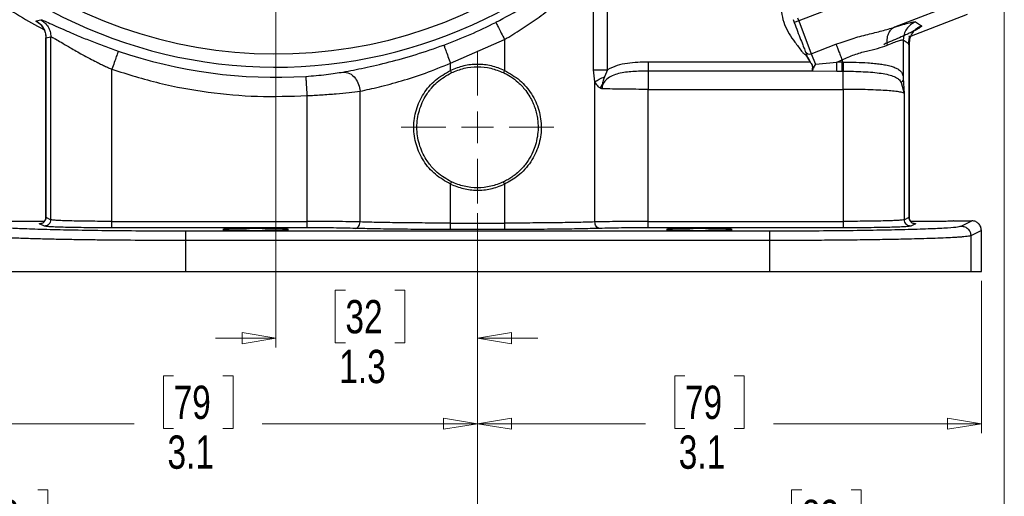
# Model space of a CAD drawing. Header units: inches. Extents: x 0.6 to 16.3, y 0.2 to 11.5.
# Tile 3 of 18: x 3.1 to 7.2, y 2.9 to 4.9. Entities that reach past the tile are written whole.
import ezdxf

# ---------------------------------------------------------------- set-up
doc = ezdxf.new("R2010")
doc.units = ezdxf.units.IN
doc.header["$MEASUREMENT"] = 0
doc.styles.add('SLDTEXTSTYLE0', font='TXT', dxfattribs={"width": 0.75})
doc.dimstyles.new('SLDDIMSTYLE0', dxfattribs={"dimtxt": 0.137795, "dimasz": 0.14, "dimexe": 0, "dimexo": 0.0625, "dimgap": 0.034449, "dimtad": 0, "dimtih": 1, "dimtoh": 1, "dimdec": 1, "dimlfac": 1.5, "dimrnd": 1e-09, "dimzin": 12, "dimdsep": 46, "dimtxsty": 'SLDTEXTSTYLE0', "dimblk1": 'CLOSED', "dimblk2": 'CLOSED', "dimsah": 1, "dimcen": 0.09, "dimadec": 0, "dimazin": 3, "dimtfac": 1, "dimtdec": 1, "dimtofl": 0, "dimtmove": 0, "dimatfit": 3, "dimldrblk": 'CLOSED', "dimfxl": 0, "dimfrac": 2, "dimtolj": 1, "dimtzin": 12, "dimarcsym": 0})
doc.dimstyles.new('SLDDIMSTYLE1', dxfattribs={"dimtxt": 0.137795, "dimasz": 0.14, "dimexe": 0, "dimexo": 0.0625, "dimgap": 0.034449, "dimtad": 0, "dimdec": 1, "dimlfac": 1.5, "dimrnd": 1e-09, "dimzin": 12, "dimdsep": 46, "dimtxsty": 'SLDTEXTSTYLE0', "dimblk1": 'CLOSED', "dimblk2": 'CLOSED', "dimsah": 1, "dimcen": 0.09, "dimadec": 0, "dimazin": 3, "dimtfac": 1, "dimtdec": 1, "dimtofl": 0, "dimtmove": 0, "dimatfit": 3, "dimldrblk": 'CLOSED', "dimfxl": 0, "dimfrac": 2, "dimtolj": 1, "dimtzin": 12, "dimarcsym": 0})
doc.dimstyles.new('SLDDIMSTYLE2', dxfattribs={"dimtxt": 0.137795, "dimasz": 0.14, "dimexe": 0, "dimexo": 0.0625, "dimgap": 0.034449, "dimtad": 0, "dimdec": 1, "dimlfac": 1.5, "dimrnd": 1e-09, "dimzin": 12, "dimdsep": 46, "dimtxsty": 'SLDTEXTSTYLE0', "dimblk1": 'CLOSED', "dimblk2": 'CLOSED', "dimsah": 1, "dimcen": 0.09, "dimadec": 0, "dimazin": 3, "dimtfac": 1, "dimtmove": 0, "dimatfit": 0, "dimldrblk": 'CLOSED', "dimfxl": 0, "dimfrac": 2, "dimtolj": 1, "dimtzin": 12, "dimarcsym": 0})

# ---------------------------------------------------------------- blocks, each defined once
blk = doc.blocks.new('_Closed')
at = {"color": 0, "linetype": 'ByBlock', "lineweight": -2}
for p, q in [((-1, 0.166667), (0, 0)), ((-1, 0.166667), (-1, -0.166667)), ((0, 0), (-1, -0.166667)), ((0, 0), (-1, 0))]:
    blk.add_line(p, q, dxfattribs=at)
blk = doc.blocks.new('_D')
at = {"color": 7, "linetype": 'Continuous', "lineweight": 0}
for p, q in [((3.4956, 8.7479), (1.3331, 8.7479)), ((1.3725, 8.7479), (1.3725, 8.0107)), ((1.2198, 7.9827), (1.1778, 7.9827)), ((1.1778, 7.9827), (1.1778, 7.764)), ((1.5252, 7.9827), (1.5672, 7.9827)), ((1.5672, 7.9827), (1.5672, 7.764)), ((1.1778, 7.764), (1.2198, 7.764)), ((1.5672, 7.764), (1.5252, 7.764)), ((1.3725, 3.8781), (1.3725, 7.5578)), ((2.9244, 3.8781), (1.3331, 3.8781))]:
    blk.add_line(p, q, dxfattribs=at)
at = {"color": 7, "linetype": 'Continuous', "lineweight": 18, "xscale": 0.14, "yscale": 0.14}
for p, rotation in [((1.3725, 8.7479), 90.0000000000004), ((1.3725, 3.8781), 270.0000000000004)]:
    blk.add_blockref('_Closed', p, dxfattribs=dict(at, rotation=rotation))
at = {"color": 7, "linetype": 'Continuous', "lineweight": 18, "char_height": 0.1378, "attachment_point": 1, "style": 'SLDTEXTSTYLE0'}
for s, insert in [('186', (1.2198, 7.9416)), ('7.3', (1.2452, 7.7354))]:
    blk.add_mtext(s, dxfattribs=dict(at, insert=insert))
blk = doc.blocks.new('_D_1')
at = {"color": 7, "linetype": 'Continuous', "lineweight": 0}
for p, q in [((2.1126, 6.3739), (2.1126, 2.7364)), ((5.0032, 4.1195), (5.0032, 2.7364)), ((2.8798, 2.9742), (2.8378, 2.9742)), ((2.8378, 2.9742), (2.8378, 2.7555)), ((3.1852, 2.9742), (3.2272, 2.9742)), ((3.2272, 2.9742), (3.2272, 2.7555)), ((2.1126, 2.7758), (2.717, 2.7758)), ((5.0032, 2.7758), (3.3481, 2.7758)), ((2.8378, 2.7555), (2.8798, 2.7555)), ((3.2272, 2.7555), (3.1852, 2.7555))]:
    blk.add_line(p, q, dxfattribs=at)
at = {"color": 7, "linetype": 'Continuous', "lineweight": 18, "xscale": 0.14, "yscale": 0.14, "rotation": 180.0000000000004}
blk.add_blockref('_Closed', (2.1126, 2.7758), dxfattribs=at)
at = {"color": 7, "linetype": 'Continuous', "lineweight": 18, "xscale": 0.14, "yscale": 0.14}
blk.add_blockref('_Closed', (5.0032, 2.7758), dxfattribs=at)
at = {"color": 7, "linetype": 'Continuous', "lineweight": 18, "char_height": 0.1378, "attachment_point": 1, "style": 'SLDTEXTSTYLE0'}
for s, insert in [('110', (2.8798, 2.9331)), ('4.3', (2.9052, 2.727))]:
    blk.add_mtext(s, dxfattribs=dict(at, insert=insert))
blk = doc.blocks.new('_D_2')
at = {"color": 7, "linetype": 'Continuous', "lineweight": 0}
for p, q in [((4.1699, 6.1764), (4.1699, 3.5632)), ((5.0032, 4.1195), (5.0032, 3.5632)), ((4.4571, 3.801), (4.4151, 3.801)), ((4.4151, 3.801), (4.4151, 3.5823)), ((4.6608, 3.801), (4.7027, 3.801)), ((4.7027, 3.801), (4.7027, 3.5823)), ((4.1699, 3.6026), (3.9199, 3.6026)), ((4.4151, 3.5823), (4.4571, 3.5823)), ((4.7027, 3.5823), (4.6608, 3.5823)), ((5.0032, 3.6026), (5.2532, 3.6026))]:
    blk.add_line(p, q, dxfattribs=at)
at = {"color": 7, "linetype": 'Continuous', "lineweight": 18, "xscale": 0.14, "yscale": 0.14}
blk.add_blockref('_Closed', (4.1699, 3.6026, 0.4154), dxfattribs=at)
at = {"color": 7, "linetype": 'Continuous', "lineweight": 18, "xscale": 0.14, "yscale": 0.14, "rotation": 180.0000000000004}
blk.add_blockref('_Closed', (5.0032, 3.6026, 0.4154), dxfattribs=at)
at = {"color": 7, "linetype": 'Continuous', "lineweight": 18, "char_height": 0.1378, "attachment_point": 1, "style": 'SLDTEXTSTYLE0'}
for s, insert in [('32', (4.4571, 3.7599)), ('1.3', (4.4317, 3.5538))]:
    blk.add_mtext(s, dxfattribs=dict(at, insert=insert))
blk = doc.blocks.new('_D_3')
at = {"color": 7, "linetype": 'Continuous', "lineweight": 0}
for p, q in [((5.0032, 4.1195), (5.0032, 3.2088)), ((2.9199, 3.8388), (2.9199, 3.2088)), ((3.7468, 3.4467), (3.7048, 3.4467)), ((3.7048, 3.4467), (3.7048, 3.2279)), ((3.9505, 3.4467), (3.9924, 3.4467)), ((3.9924, 3.4467), (3.9924, 3.2279)), ((2.9199, 3.2482), (3.584, 3.2482)), ((3.7048, 3.2279), (3.7468, 3.2279)), ((3.9924, 3.2279), (3.9505, 3.2279)), ((5.0032, 3.2482), (4.1133, 3.2482))]:
    blk.add_line(p, q, dxfattribs=at)
at = {"color": 7, "linetype": 'Continuous', "lineweight": 18, "xscale": 0.14, "yscale": 0.14, "rotation": 180.0000000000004}
blk.add_blockref('_Closed', (2.9199, 3.2482, 0.4154), dxfattribs=at)
at = {"color": 7, "linetype": 'Continuous', "lineweight": 18, "xscale": 0.14, "yscale": 0.14}
blk.add_blockref('_Closed', (5.0032, 3.2482, 0.4154), dxfattribs=at)
at = {"color": 7, "linetype": 'Continuous', "lineweight": 18, "char_height": 0.1378, "attachment_point": 1, "style": 'SLDTEXTSTYLE0'}
for s, insert in [('79', (3.7468, 3.4056)), ('3.1', (3.7214, 3.1994))]:
    blk.add_mtext(s, dxfattribs=dict(at, insert=insert))
blk = doc.blocks.new('_D_4')
at = {"color": 7, "linetype": 'Continuous', "lineweight": 0}
for p, q in [((7.181, 5.093), (7.181, 2.7364)), ((5.0032, 4.1195), (5.0032, 2.7364)), ((6.3438, 2.9742), (6.3018, 2.9742)), ((6.3018, 2.9742), (6.3018, 2.7555)), ((6.5474, 2.9742), (6.5894, 2.9742)), ((6.5894, 2.9742), (6.5894, 2.7555)), ((5.0032, 2.7758), (6.181, 2.7758)), ((7.181, 2.7758), (6.7103, 2.7758)), ((6.3018, 2.7555), (6.3438, 2.7555)), ((6.5894, 2.7555), (6.5474, 2.7555))]:
    blk.add_line(p, q, dxfattribs=at)
at = {"color": 7, "linetype": 'Continuous', "lineweight": 18, "xscale": 0.14, "yscale": 0.14, "rotation": 180.0000000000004}
blk.add_blockref('_Closed', (5.0032, 2.7758, 0.4154), dxfattribs=at)
at = {"color": 7, "linetype": 'Continuous', "lineweight": 18, "xscale": 0.14, "yscale": 0.14}
blk.add_blockref('_Closed', (7.181, 2.7758, 0.4154), dxfattribs=at)
at = {"color": 7, "linetype": 'Continuous', "lineweight": 18, "char_height": 0.1378, "attachment_point": 1, "style": 'SLDTEXTSTYLE0'}
for s, insert in [('83', (6.3438, 2.9331)), ('3.3', (6.3184, 2.727))]:
    blk.add_mtext(s, dxfattribs=dict(at, insert=insert))
blk = doc.blocks.new('_D_5')
at = {"color": 7, "linetype": 'Continuous', "lineweight": 0}
for p, q in [((5.0032, 4.1195), (5.0032, 3.2088)), ((7.0865, 3.8388), (7.0865, 3.2088)), ((5.8605, 3.4467), (5.8185, 3.4467)), ((5.8185, 3.4467), (5.8185, 3.2279)), ((6.0641, 3.4467), (6.1061, 3.4467)), ((6.1061, 3.4467), (6.1061, 3.2279)), ((5.0032, 3.2482), (5.6977, 3.2482)), ((5.8185, 3.2279), (5.8605, 3.2279)), ((6.1061, 3.2279), (6.0641, 3.2279)), ((7.0865, 3.2482), (6.227, 3.2482))]:
    blk.add_line(p, q, dxfattribs=at)
at = {"color": 7, "linetype": 'Continuous', "lineweight": 18, "xscale": 0.14, "yscale": 0.14, "rotation": 180.0000000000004}
blk.add_blockref('_Closed', (5.0032, 3.2482, 0.4154), dxfattribs=at)
at = {"color": 7, "linetype": 'Continuous', "lineweight": 18, "xscale": 0.14, "yscale": 0.14}
blk.add_blockref('_Closed', (7.0865, 3.2482, 0.4154), dxfattribs=at)
at = {"color": 7, "linetype": 'Continuous', "lineweight": 18, "char_height": 0.1378, "attachment_point": 1, "style": 'SLDTEXTSTYLE0'}
for s, insert in [('79', (5.8605, 3.4056)), ('3.1', (5.8351, 3.1994))]:
    blk.add_mtext(s, dxfattribs=dict(at, insert=insert))
blk = doc.blocks.new('_D_6')
at = {"color": 7, "linetype": 'Continuous', "lineweight": 0}
for p, q in [((3.6518, 6.6945), (1.615, 6.6945)), ((1.6544, 6.6945), (1.6544, 5.1972)), ((1.5017, 5.1692), (1.4597, 5.1692)), ((1.4597, 5.1692), (1.4597, 4.9504)), ((1.8071, 5.1692), (1.8491, 5.1692)), ((1.8491, 5.1692), (1.8491, 4.9504)), ((1.4597, 4.9504), (1.5017, 4.9504)), ((1.8491, 4.9504), (1.8071, 4.9504)), ((1.6544, 3.8781), (1.6544, 4.7442)), ((2.9244, 3.8781), (1.615, 3.8781))]:
    blk.add_line(p, q, dxfattribs=at)
at = {"color": 7, "linetype": 'Continuous', "lineweight": 18, "xscale": 0.14, "yscale": 0.14}
for p, rotation in [((1.6544, 6.6945, 0.4154), 90.0000000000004), ((1.6544, 3.8781, 0.4154), 270.0000000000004)]:
    blk.add_blockref('_Closed', p, dxfattribs=dict(at, rotation=rotation))
at = {"color": 7, "linetype": 'Continuous', "lineweight": 18, "char_height": 0.1378, "attachment_point": 1, "style": 'SLDTEXTSTYLE0'}
for s, insert in [('107', (1.5017, 5.128)), ('4.2', (1.5271, 4.9219))]:
    blk.add_mtext(s, dxfattribs=dict(at, insert=insert))
blk = doc.blocks.new('SW_CENTERMARKSYMBOL_1')
at = {"color": 0, "linetype": 'Continuous', "lineweight": 18}
for p, q in [((0, 0.1312), (0, 0.3159)), ((0, 0), (0, 0.0656)), ((-0.1312, 0), (-0.3159, 0)), ((0, 0), (-0.0656, 0)), ((0, 0), (0, -0.0656)), ((0, 0), (0.0656, 0)), ((0.1312, 0), (0.3159, 0)), ((0, -0.1312), (0, -0.3159))]:
    blk.add_line(p, q, dxfattribs=at)

msp = doc.modelspace()

# ---------------------------------------------------------------- linework, layer by layer
at = {"color": 7, "linetype": 'Continuous', "lineweight": 25}
for p, q in [((6.9472, 5.1519), (6.331, 4.9154)), ((5.4824, 4.7129), (5.4824, 5.1176)), ((5.5412, 4.7129), (5.5412, 5.1176)), ((7.0068, 4.9965), (6.7264, 4.8889)), ((6.3262, 4.9279), (6.331, 4.9154)), ((7.0281, 4.941), (6.7887, 4.8491)), ((3.1782, 4.9153), (3.1975, 4.9197)), ((6.3075, 4.9207), (6.3123, 4.9082)), ((6.331, 4.9154), (6.3123, 4.9082)), ((6.331, 4.9154), (6.3832, 4.7794)), ((6.8145, 4.911), (6.8385, 4.8945)), ((3.2189, 4.8457), (3.2189, 4.1021)), ((3.2192, 4.8455), (3.239, 4.8496)), ((3.2192, 4.1022), (3.2192, 4.8455)), ((3.239, 4.0923), (3.239, 4.8496)), ((4.8915, 4.7402), (5.115, 4.8379)), ((5.115, 4.8379), (5.115, 4.7099)), ((6.3832, 4.7794), (6.4852, 4.8186)), ((6.7632, 4.8364), (6.7632, 4.6786)), ((6.7632, 4.8364), (6.7872, 4.8199)), ((6.7872, 4.8199), (6.7872, 4.1022)), ((6.7876, 4.1021), (6.7876, 4.8202)), ((6.3671, 4.7636), (6.3674, 4.7628)), ((6.3674, 4.7628), (6.378, 4.7449)), ((6.3677, 4.7639), (6.3681, 4.7631)), ((6.3681, 4.7631), (6.3784, 4.7453)), ((6.3832, 4.7794), (6.4, 4.7358)), ((4.8915, 4.7099), (4.8915, 4.7402)), ((6.378, 4.7449), (5.7083, 4.7449)), ((6.4, 4.7358), (6.4883, 4.7449)), ((6.4883, 4.7449), (6.5102, 4.7533)), ((6.5102, 4.7449), (6.4883, 4.7449)), ((6.5102, 4.7533), (6.5102, 4.7449)), ((6.5152, 4.7449), (6.5102, 4.7449)), ((3.492, 4.0853), (3.492, 4.7147)), ((4.8957, 4.7009), (4.8915, 4.7099)), ((5.115, 4.7099), (5.1107, 4.7009)), ((5.4889, 4.6635), (5.4824, 4.7129)), ((5.5412, 4.7129), (5.5278, 4.6839)), ((6.389, 4.7072), (5.7083, 4.7072)), ((6.3879, 4.7101), (6.389, 4.7072)), ((6.3885, 4.7098), (6.3887, 4.7094)), ((6.3887, 4.7094), (6.3889, 4.7087)), ((6.3889, 4.7087), (6.389, 4.7085)), ((6.389, 4.7085), (6.4883, 4.7072)), ((6.4883, 4.7072), (6.5102, 4.7072)), ((6.5144, 4.7072), (6.5102, 4.7072)), ((5.4889, 4.083), (5.4889, 4.6635)), ((6.7549, 4.6596), (6.7674, 4.6152)), ((6.7632, 4.6786), (6.7674, 4.6152)), ((4.2982, 4.6058), (4.2982, 4.0853)), ((4.5175, 4.083), (4.5175, 4.6243)), ((5.7083, 4.0853), (5.7083, 4.6318)), ((5.7083, 4.6318), (6.5144, 4.6318)), ((6.5144, 4.6318), (6.5144, 4.0853)), ((6.7674, 4.6152), (6.7674, 4.0923)), ((4.8915, 4.2397), (4.8957, 4.2487)), ((4.8915, 4.0783), (4.8915, 4.2397)), ((5.115, 4.2397), (5.1107, 4.2487)), ((5.115, 4.2397), (5.115, 4.0783)), ((3.2124, 4.0656), (3.1926, 4.0755)), ((3.2192, 4.1022), (3.239, 4.0923)), ((3.492, 4.0853), (4.2982, 4.0853)), ((4.8915, 4.0783), (5.115, 4.0783)), ((5.7083, 4.0853), (6.5144, 4.0853)), ((6.7674, 4.0923), (6.7872, 4.1022)), ((6.7876, 4.1021), (6.7876, 4.1021)), ((6.8138, 4.0755), (6.794, 4.0656)), ((6.9722, 4.0878), (7.0465, 4.0878)), ((7.0027, 4.0659), (7.0465, 4.0878)), ((4.2982, 4.0587), (3.492, 4.0587)), ((3.7959, 4.0462), (6.2105, 4.0462)), ((5.115, 4.0517), (4.8915, 4.0517)), ((6.5144, 4.0587), (5.7083, 4.0587)), ((7.0865, 4.0478), (7.0427, 4.0259)), ((7.0865, 3.8781), (7.0865, 4.0478)), ((6.2105, 4.0062), (3.7959, 4.0062)), ((3.7959, 4.0062), (3.7959, 3.8781)), ((6.2105, 4.0062), (6.2105, 3.8781)), ((7.0427, 4.0259), (7.0427, 3.8781)), ((2.9637, 3.8781), (3.7959, 3.8781)), ((3.7959, 3.8781), (6.2105, 3.8781)), ((6.2105, 3.8781), (7.0427, 3.8781)), ((7.0427, 3.8781), (7.0865, 3.8781))]:
    msp.add_line(p, q, dxfattribs=at)
at = {"color": 8, "linetype": 'Continuous', "lineweight": 25}
for p, q in [((3.2202, 4.8441), (3.2192, 4.8455)), ((6.6899, 4.8209), (6.6829, 4.8159))]:
    msp.add_line(p, q, dxfattribs=at)
msp.add_arc((4.1699, 6.6945), 1.9709, 217.2178, 322.2083, dxfattribs=at)
at = {"color": 7, "linetype": 'Continuous', "lineweight": 25}
for centre, radius, start, end in [((4.1699, 6.6945), 1.9161, 230.7537, 308.6723), ((4.1699, 6.6945), 2.0533, 235.6839, 242.128), ((4.1699, 6.6945), 2.0034, 290.2646, 296.9778), ((4.1699, 6.6945), 2.0127, 251.0991, 273.5144), ((6.3753, 4.7966), 0.0189, 205.1171, 294.5963)]:
    msp.add_arc(centre, radius, start, end, dxfattribs=at)
for points, knots in [([(5.0787, 4.9092), (5.118, 4.93), (5.1966, 4.9718), (5.3056, 5.0408), (5.4056, 5.1114), (5.461, 5.1557), (5.4888, 5.1779)], [0, 0, 0, 0, 0.248601, 0.497799, 0.748356, 1, 1, 1, 1]), ([(5.115, 4.8379), (5.138, 4.8519), (5.184, 4.8798), (5.2516, 4.926), (5.3111, 4.97), (5.3627, 5.0112), (5.4056, 5.0475), (5.446, 5.0833), (5.4703, 5.1062), (5.4824, 5.1176)], [0, 0, 0, 0, 0.162042, 0.32364, 0.499112, 0.624439, 0.750088, 0.875462, 1, 1, 1, 1]), ([(6.2515, 5.0648), (6.2513, 5.0571), (6.251, 5.042), (6.2518, 5.0206), (6.2541, 5.001), (6.2563, 4.9748), (6.2604, 4.9408), (6.2711, 4.8995), (6.2908, 4.8616), (6.3116, 4.8321), (6.3295, 4.8088), (6.3404, 4.7927), (6.3504, 4.7806), (6.3607, 4.774), (6.365, 4.7671), (6.3671, 4.7636)], [0, 0, 0, 0, 0.069625, 0.135872, 0.192029, 0.246645, 0.37203, 0.499918, 0.627797, 0.75318, 0.8237, 0.892351, 0.927618, 0.96402, 1, 1, 1, 1]), ([(3.1782, 4.9153), (3.1842, 4.9114), (3.196, 4.9035), (3.2089, 4.8864), (3.2176, 4.8667), (3.2187, 4.8525), (3.2192, 4.8455)], [0, 0, 0, 0, 0.250002, 0.5, 0.749998, 1, 1, 1, 1]), ([(3.1975, 4.9197), (3.1999, 4.9193), (3.2046, 4.9185), (3.2268, 4.9089), (3.2587, 4.8945), (3.2996, 4.8761), (3.3475, 4.8554), (3.401, 4.8334), (3.4582, 4.8113), (3.498, 4.7973), (3.5179, 4.7904)], [0, 0, 0, 0, 0.127726, 0.254835, 0.380951, 0.50644, 0.631028, 0.754612, 0.877535, 1, 1, 1, 1]), ([(3.1975, 4.9197), (3.2035, 4.9158), (3.2155, 4.908), (3.2286, 4.8908), (3.2374, 4.871), (3.2385, 4.8567), (3.239, 4.8496)], [0, 0, 0, 0, 0.250002, 0.500003, 0.750001, 1, 1, 1, 1]), ([(3.1995, 4.8976), (3.199, 4.8978), (3.1982, 4.8982), (3.2025, 4.8933), (3.2075, 4.8864), (3.2124, 4.8772), (3.2175, 4.8634), (3.2183, 4.8525), (3.2189, 4.845)], [0, 0, 0, 0, 0.28046, 0.447738, 0.573287, 0.678922, 0.782145, 1, 1, 1, 1]), ([(6.4852, 4.8186), (6.5073, 4.8265), (6.5509, 4.8422), (6.6154, 4.8595), (6.6754, 4.8735), (6.7097, 4.8838), (6.7264, 4.8889)], [0, 0, 0, 0, 0.2652025, 0.5230816, 0.7683608, 1, 1, 1, 1]), ([(6.8385, 4.8945), (6.8387, 4.894), (6.8393, 4.8932), (6.837, 4.8907), (6.8332, 4.888), (6.8292, 4.8854), (6.8257, 4.8833), (6.8217, 4.8811), (6.8172, 4.8787), (6.8084, 4.8741), (6.7945, 4.8672), (6.7745, 4.8578), (6.7428, 4.8435), (6.7126, 4.8306), (6.6899, 4.8209)], [0, 0, 0, 0, 0.080191, 0.160755, 0.241533, 0.279738, 0.317885, 0.356041, 0.394274, 0.432648, 0.55699, 0.661672, 0.745679, 1, 1, 1, 1]), ([(6.7264, 4.8889), (6.7211, 4.8857), (6.7105, 4.8793), (6.7, 4.8613), (6.6943, 4.8391), (6.6956, 4.8226), (6.6963, 4.8143)], [0, 0, 0, 0, 0.249995, 0.5000018, 0.7499944, 1, 1, 1, 1]), ([(6.7264, 4.8889), (6.7387, 4.8928), (6.7633, 4.9006), (6.79, 4.9079), (6.8086, 4.9119), (6.8125, 4.9113), (6.8145, 4.911)], [0, 0, 0, 0, 0.251288, 0.503113, 0.752364, 1, 1, 1, 1]), ([(3.2105, 4.8803), (3.2111, 4.8792), (3.2131, 4.8754), (3.2175, 4.8633), (3.2183, 4.8524), (3.2189, 4.845)], [0, 0, 0, 0, 0.117402, 0.401157, 1, 1, 1, 1]), ([(3.239, 4.8496), (3.2408, 4.8491), (3.2445, 4.8482), (3.2621, 4.8382), (3.2875, 4.823), (3.3159, 4.8062), (3.3438, 4.7901), (3.3704, 4.7753), (3.3984, 4.7603), (3.424, 4.7471), (3.4447, 4.7369), (3.4613, 4.7289), (3.4769, 4.7216), (3.4871, 4.717), (3.492, 4.7147)], [0, 0, 0, 0, 0.119321, 0.244465, 0.368256, 0.493693, 0.574777, 0.654996, 0.746989, 0.82466, 0.873748, 0.91847, 0.960553, 1, 1, 1, 1]), ([(6.7863, 4.8166), (6.7863, 4.819), (6.7863, 4.824), (6.787, 4.8334), (6.7885, 4.8433), (6.7894, 4.8506), (6.7875, 4.8521), (6.7866, 4.8529)], [0, 0, 0, 0, 0.0948514, 0.1934305, 0.4186263, 0.7066226, 1, 1, 1, 1]), ([(4.4467, 4.7035), (4.4752, 4.7088), (4.532, 4.7194), (4.637, 4.7438), (4.7492, 4.7749), (4.8256, 4.8018), (4.8638, 4.8152)], [0, 0, 0, 0, 0.253123, 0.503752, 0.752322, 1, 1, 1, 1]), ([(6.5102, 4.7533), (6.5271, 4.7611), (6.5605, 4.7764), (6.6113, 4.7907), (6.6584, 4.8011), (6.6836, 4.8099), (6.6963, 4.8143)], [0, 0, 0, 0, 0.254697, 0.50467, 0.752029, 1, 1, 1, 1]), ([(6.6963, 4.8143), (6.7058, 4.8182), (6.7244, 4.826), (6.7446, 4.8333), (6.7587, 4.8373), (6.7617, 4.8367), (6.7632, 4.8364)], [0, 0, 0, 0, 0.257689, 0.505168, 0.753456, 1, 1, 1, 1]), ([(6.3677, 4.7639), (6.3677, 4.7639), (6.3677, 4.7639), (6.3676, 4.7638), (6.3676, 4.7638), (6.3675, 4.7638), (6.3673, 4.7637), (6.3672, 4.7637), (6.3671, 4.7636)], [0, 0, 0, 0, 0.239531, 0.368485, 0.499883, 0.631615, 0.76057, 1, 1, 1, 1]), ([(6.3674, 4.7628), (6.3675, 4.7629), (6.3677, 4.7629), (6.3679, 4.763), (6.368, 4.7631), (6.3681, 4.7631), (6.3681, 4.7631)], [0, 0, 0, 0, 0.270472, 0.562412, 0.789476, 1, 1, 1, 1]), ([(4.5175, 4.6243), (4.5432, 4.6298), (4.5945, 4.6409), (4.6883, 4.666), (4.7887, 4.6984), (4.8568, 4.7261), (4.8915, 4.7402)], [0, 0, 0, 0, 0.249062, 0.498472, 0.744937, 1, 1, 1, 1]), ([(5.115, 4.7099), (5.097, 4.7171), (5.0612, 4.7314), (5.0032, 4.737), (4.9453, 4.7314), (4.9094, 4.7171), (4.8915, 4.7099)], [0, 0, 0, 0, 0.250261, 0.5, 0.749739, 1, 1, 1, 1]), ([(5.7083, 4.7449), (5.6796, 4.7442), (5.6367, 4.743), (5.5799, 4.732), (5.5541, 4.7192), (5.5412, 4.7129)], [0, 0, 0, 0, 0.499439, 0.749991, 1, 1, 1, 1]), ([(6.378, 4.7449), (6.378, 4.7449), (6.3781, 4.745), (6.3782, 4.7451), (6.3783, 4.7452), (6.3784, 4.7452), (6.3784, 4.7453)], [0, 0, 0, 0, 0.2455749, 0.500002, 0.7543596, 1, 1, 1, 1]), ([(6.378, 4.7449), (6.3803, 4.7419), (6.3838, 4.7375), (6.3868, 4.7309), (6.3879, 4.7241), (6.3868, 4.7164), (6.3875, 4.7122), (6.3879, 4.7101)], [0, 0, 0, 0, 0.251056, 0.376251, 0.50133, 0.750819, 1, 1, 1, 1]), ([(6.3784, 4.7453), (6.3808, 4.7422), (6.3842, 4.7377), (6.3872, 4.7309), (6.3883, 4.724), (6.3874, 4.7162), (6.3882, 4.7119), (6.3885, 4.7098)], [0, 0, 0, 0, 0.253813, 0.377374, 0.504188, 0.753636, 1, 1, 1, 1]), ([(6.4, 4.7358), (6.3985, 4.733), (6.3955, 4.7274), (6.3913, 4.7198), (6.3883, 4.7133), (6.3886, 4.7106), (6.3887, 4.7094)], [0, 0, 0, 0, 0.251911, 0.503146, 0.766859, 1, 1, 1, 1]), ([(6.5152, 4.7449), (6.5152, 4.7403), (6.5151, 4.7311), (6.5149, 4.7198), (6.5146, 4.7116), (6.5145, 4.7087), (6.5144, 4.7072)], [0, 0, 0, 0, 0.27977, 0.559537, 0.779763, 1, 1, 1, 1]), ([(6.5152, 4.7449), (6.5332, 4.7447), (6.568, 4.7442), (6.6111, 4.7421), (6.6443, 4.7394), (6.6691, 4.7366), (6.6922, 4.7328), (6.713, 4.728), (6.7306, 4.7218), (6.747, 4.7127), (6.7593, 4.7003), (6.762, 4.6855), (6.7632, 4.6786)], [0, 0, 0, 0, 0.1384614, 0.2684568, 0.3505384, 0.4289336, 0.5036872, 0.5926669, 0.6763058, 0.754763, 0.8870666, 1, 1, 1, 1]), ([(4.2933, 4.6856), (4.3077, 4.6866), (4.3368, 4.6887), (4.3782, 4.6932), (4.4161, 4.6983), (4.4365, 4.7018), (4.4467, 4.7035)], [0, 0, 0, 0, 0.247821, 0.497087, 0.747851, 1, 1, 1, 1]), ([(4.4467, 4.7035), (4.456, 4.7028), (4.4747, 4.7015), (4.4979, 4.6803), (4.5129, 4.6532), (4.516, 4.6339), (4.5175, 4.6243)], [0, 0, 0, 0, 0.27958, 0.559159, 0.779579, 1, 1, 1, 1]), ([(4.8915, 4.2397), (4.8697, 4.252), (4.8264, 4.2767), (4.7782, 4.334), (4.747, 4.401), (4.7363, 4.4748), (4.747, 4.5486), (4.7782, 4.6157), (4.8264, 4.6729), (4.8697, 4.6976), (4.8915, 4.7099)], [0, 0, 0, 0, 0.12604, 0.251234, 0.375846, 0.499996, 0.624157, 0.748766, 0.873962, 1, 1, 1, 1]), ([(4.8957, 4.2487), (4.8752, 4.2606), (4.8409, 4.2804), (4.8091, 4.3154), (4.7823, 4.3537), (4.7596, 4.404), (4.7495, 4.4748), (4.7596, 4.5456), (4.7824, 4.596), (4.8025, 4.6247), (4.8172, 4.6429), (4.8444, 4.6713), (4.8752, 4.6891), (4.8957, 4.7009)], [0, 0, 0, 0, 0.125012, 0.209066, 0.250185, 0.375128, 0.499959, 0.624803, 0.749743, 0.791309, 0.812373, 0.874989, 1, 1, 1, 1]), ([(5.1107, 4.7009), (5.1207, 4.6957), (5.1418, 4.6846), (5.165, 4.6665), (5.1837, 4.6487), (5.1995, 4.631), (5.2154, 4.6087), (5.2286, 4.5847), (5.2379, 4.5629), (5.2449, 4.5414), (5.2499, 4.5193), (5.253, 4.4957), (5.2545, 4.4563), (5.248, 4.4142), (5.2314, 4.3699), (5.213, 4.336), (5.189, 4.3057), (5.1654, 4.2835), (5.1459, 4.2688), (5.1284, 4.2577), (5.1165, 4.2516), (5.1107, 4.2487)], [0, 0, 0, 0, 0.05966, 0.126277, 0.155335, 0.197395, 0.252449, 0.301319, 0.343395, 0.378682, 0.421525, 0.463569, 0.504849, 0.630615, 0.685236, 0.756781, 0.835786, 0.890305, 0.929069, 0.965623, 1, 1, 1, 1]), ([(5.115, 4.7099), (5.1369, 4.6974), (5.1806, 4.6726), (5.229, 4.6145), (5.2601, 4.5466), (5.2702, 4.472), (5.2585, 4.3977), (5.2254, 4.3291), (5.1764, 4.2738), (5.1341, 4.2503), (5.115, 4.2397)], [0, 0, 0, 0, 0.127195, 0.253542, 0.37927, 0.504564, 0.629864, 0.755633, 0.889481, 1, 1, 1, 1]), ([(5.4889, 4.6635), (5.4944, 4.6672), (5.5053, 4.6745), (5.5203, 4.6808), (5.5278, 4.6839)], [0, 0, 0, 0, 0.5, 1, 1, 1, 1]), ([(5.7083, 4.7072), (5.6872, 4.7069), (5.6462, 4.7064), (5.5962, 4.7006), (5.5604, 4.689), (5.538, 4.676), (5.5243, 4.6603), (5.5184, 4.6458), (5.5179, 4.6382), (5.5176, 4.6344)], [0, 0, 0, 0, 0.283842, 0.551774, 0.675697, 0.791595, 0.898594, 0.949597, 1, 1, 1, 1]), ([(5.5278, 4.6839), (5.526, 4.6787), (5.523, 4.6703), (5.5197, 4.6567), (5.5182, 4.6466), (5.5178, 4.6394), (5.5177, 4.6372), (5.5176, 4.6362), (5.5176, 4.6354), (5.5176, 4.6347), (5.5176, 4.6344), (5.5176, 4.6344), (5.5176, 4.6344), (5.5176, 4.6344), (5.5176, 4.6344), (5.5176, 4.6344), (5.5176, 4.6344), (5.5176, 4.6344), (5.5176, 4.6344), (5.5176, 4.6344), (5.5176, 4.6344)], [0, 0, 0, 0, 0.325372, 0.532599, 0.828012, 0.926973, 0.949637, 0.957926, 0.9862, 0.998287, 0.999166, 0.999355, 0.999377, 0.999384, 0.99939, 0.999396, 0.999402, 0.999422, 0.999613, 1, 1, 1, 1]), ([(6.3885, 4.7098), (6.3885, 4.7098), (6.3884, 4.7099), (6.3883, 4.71), (6.3881, 4.7101), (6.388, 4.7101), (6.3879, 4.7101)], [0, 0, 0, 0, 0.245041, 0.50005, 0.755489, 1, 1, 1, 1]), ([(6.389, 4.7085), (6.389, 4.7083), (6.3891, 4.7079), (6.3891, 4.7074), (6.389, 4.7072)], [0, 0, 0, 0, 0.501762, 1, 1, 1, 1]), ([(6.5144, 4.7072), (6.5287, 4.707), (6.5572, 4.7067), (6.5987, 4.7052), (6.6376, 4.7025), (6.6727, 4.6986), (6.7029, 4.6929), (6.7272, 4.6851), (6.7452, 4.675), (6.7517, 4.6647), (6.7549, 4.6596)], [0, 0, 0, 0, 0.124695, 0.249365, 0.374684, 0.500334, 0.62631, 0.752423, 0.877585, 1, 1, 1, 1]), ([(5.5176, 4.6344), (5.5159, 4.6349), (5.5092, 4.6365), (5.4984, 4.6459), (5.4923, 4.6572), (5.4889, 4.6635)], [0, 0, 0, 0, 0.139883, 0.52827, 1, 1, 1, 1]), ([(5.5104, 4.6369), (5.5119, 4.6394), (5.5146, 4.6442), (5.5176, 4.6492), (5.519, 4.6514)], [0, 0, 0, 0, 0.543549, 1, 1, 1, 1]), ([(6.7632, 4.6786), (6.7627, 4.6752), (6.7618, 4.6684), (6.7572, 4.6625), (6.7549, 4.6596)], [0, 0, 0, 0, 0.4999985, 1, 1, 1, 1]), ([(4.2982, 4.6058), (4.3179, 4.6068), (4.3593, 4.6089), (4.4185, 4.6135), (4.4737, 4.6189), (4.5029, 4.6225), (4.5175, 4.6243)], [0, 0, 0, 0, 0.238031, 0.500383, 0.750505, 1, 1, 1, 1]), ([(5.7083, 4.6318), (5.6915, 4.6318), (5.6577, 4.6319), (5.608, 4.6324), (5.5599, 4.6332), (5.5318, 4.634), (5.5176, 4.6344)], [0, 0, 0, 0, 0.24176, 0.489008, 0.741752, 1, 1, 1, 1]), ([(6.7674, 4.6152), (6.7662, 4.6161), (6.764, 4.6177), (6.7554, 4.6198), (6.742, 4.6221), (6.7212, 4.6246), (6.6889, 4.6271), (6.6507, 4.6291), (6.607, 4.6306), (6.5611, 4.6316), (6.5298, 4.6317), (6.5144, 4.6318)], [0, 0, 0, 0, 0.097636, 0.181118, 0.250435, 0.380776, 0.500495, 0.630121, 0.75657, 0.879857, 1, 1, 1, 1]), ([(4.8915, 4.2397), (4.909, 4.2327), (4.944, 4.2187), (5.0005, 4.2127), (5.059, 4.2176), (5.0958, 4.2321), (5.115, 4.2397)], [0, 0, 0, 0, 0.244375, 0.488601, 0.732865, 1, 1, 1, 1]), ([(3.2122, 4.0845), (3.1982, 4.0844), (3.1674, 4.0841), (3.1262, 4.0844), (3.0947, 4.0848), (3.0689, 4.0854), (3.049, 4.0861), (3.0364, 4.087), (3.035, 4.0875), (3.0342, 4.0878)], [0, 0, 0, 0, 0.168571, 0.370181, 0.475718, 0.584104, 0.758604, 0.871027, 1, 1, 1, 1]), ([(3.2189, 4.1026), (3.2188, 4.1011), (3.2187, 4.0982), (3.2175, 4.0937), (3.2155, 4.0894), (3.2116, 4.0838), (3.2095, 4.0822), (3.208, 4.081)], [0, 0, 0, 0, 0.113436, 0.227878, 0.354625, 0.518706, 1, 1, 1, 1]), ([(3.492, 4.0853), (3.4761, 4.0853), (3.444, 4.0854), (3.398, 4.0858), (3.3549, 4.0864), (3.3173, 4.0873), (3.2853, 4.0883), (3.2644, 4.0894), (3.251, 4.0903), (3.2424, 4.0912), (3.2402, 4.0919), (3.239, 4.0923)], [0, 0, 0, 0, 0.124177, 0.249905, 0.372324, 0.499835, 0.619319, 0.749802, 0.818963, 0.902365, 1, 1, 1, 1]), ([(4.5175, 4.083), (4.5025, 4.0833), (4.4731, 4.084), (4.4185, 4.0848), (4.36, 4.0852), (4.3187, 4.0853), (4.2982, 4.0853)], [0, 0, 0, 0, 0.256499, 0.50002, 0.751899, 1, 1, 1, 1]), ([(4.4976, 4.0563), (4.5002, 4.0568), (4.5053, 4.0577), (4.5119, 4.0639), (4.5165, 4.0726), (4.5172, 4.0795), (4.5175, 4.083)], [0, 0, 0, 0, 0.2500136, 0.4999975, 0.7500112, 1, 1, 1, 1]), ([(4.8915, 4.0783), (4.8565, 4.0784), (4.7861, 4.0785), (4.6862, 4.0795), (4.5932, 4.0809), (4.5432, 4.0823), (4.5175, 4.083)], [0, 0, 0, 0, 0.248098, 0.499972, 0.743516, 1, 1, 1, 1]), ([(5.4889, 4.083), (5.4632, 4.0823), (5.4132, 4.0809), (5.3202, 4.0795), (5.2204, 4.0785), (5.1499, 4.0784), (5.115, 4.0783)], [0, 0, 0, 0, 0.256485, 0.500028, 0.751903, 1, 1, 1, 1]), ([(5.7083, 4.0853), (5.6878, 4.0853), (5.6464, 4.0852), (5.5879, 4.0848), (5.5333, 4.084), (5.504, 4.0833), (5.4889, 4.083)], [0, 0, 0, 0, 0.24812, 0.49998, 0.743524, 1, 1, 1, 1]), ([(5.5088, 4.0563), (5.5059, 4.0569), (5.5002, 4.058), (5.4936, 4.0651), (5.4897, 4.0739), (5.4892, 4.0799), (5.4889, 4.083)], [0, 0, 0, 0, 0.279634, 0.559249, 0.779637, 1, 1, 1, 1]), ([(6.7674, 4.0923), (6.7654, 4.0918), (6.7617, 4.0908), (6.7464, 4.0896), (6.7292, 4.0887), (6.7103, 4.088), (6.6849, 4.0872), (6.6515, 4.0864), (6.6085, 4.0858), (6.5624, 4.0854), (6.5303, 4.0853), (6.5144, 4.0853)], [0, 0, 0, 0, 0.140976, 0.249982, 0.338293, 0.421686, 0.50016, 0.627681, 0.750092, 0.875825, 1, 1, 1, 1]), ([(6.7997, 4.0802), (6.7996, 4.0803), (6.7995, 4.0805), (6.7973, 4.0819), (6.7951, 4.0838), (6.7937, 4.0853), (6.7923, 4.0871), (6.791, 4.089), (6.7899, 4.0911), (6.788, 4.0958), (6.7878, 4.0995), (6.7876, 4.1026)], [0, 0, 0, 0, 0.173437, 0.40557, 0.487967, 0.553664, 0.60808, 0.657168, 0.70611, 0.758063, 1, 1, 1, 1]), ([(6.9722, 4.0878), (6.9714, 4.0875), (6.97, 4.087), (6.9574, 4.0861), (6.9376, 4.0854), (6.9117, 4.0848), (6.8802, 4.0844), (6.839, 4.0841), (6.8083, 4.0844), (6.7943, 4.0845)], [0, 0, 0, 0, 0.128971, 0.241393, 0.415896, 0.524281, 0.629818, 0.831429, 1, 1, 1, 1]), ([(7.0865, 4.0478), (7.0859, 4.0531), (7.0847, 4.0636), (7.0756, 4.0766), (7.0649, 4.0839), (7.0549, 4.0873), (7.0494, 4.0876), (7.0465, 4.0878)], [0, 0, 0, 0, 0.250714, 0.499136, 0.734643, 0.863714, 1, 1, 1, 1]), ([(3.0037, 4.0659), (3.0091, 4.0646), (3.0199, 4.062), (3.0715, 4.0583), (3.1471, 4.0548), (3.2466, 4.0518), (3.3656, 4.0494), (3.5002, 4.0476), (3.6454, 4.0464), (3.7457, 4.0463), (3.7959, 4.0462)], [0, 0, 0, 0, 0.125027, 0.250039, 0.375052, 0.500053, 0.625051, 0.750036, 0.87502, 1, 1, 1, 1]), ([(3.492, 4.0587), (3.4743, 4.0587), (3.4389, 4.0587), (3.3876, 4.0592), (3.3401, 4.0598), (3.2981, 4.0606), (3.263, 4.0617), (3.2363, 4.0629), (3.2181, 4.0642), (3.2143, 4.0652), (3.2124, 4.0656)], [0, 0, 0, 0, 0.12498, 0.249963, 0.374951, 0.499946, 0.62495, 0.74996, 0.874978, 1, 1, 1, 1]), ([(4.0865, 4.0553), (4.1038, 4.0553), (4.1302, 4.0552), (4.1617, 4.0548), (4.1875, 4.0542), (4.2075, 4.0535), (4.2197, 4.0526), (4.2236, 4.0518), (4.2197, 4.051), (4.2075, 4.0501), (4.1875, 4.0494), (4.1617, 4.0488), (4.1302, 4.0484), (4.0865, 4.0482), (4.0429, 4.0484), (4.0114, 4.0488), (3.9856, 4.0494), (3.9656, 4.0501), (3.9534, 4.051), (3.9495, 4.0518), (3.9534, 4.0526), (3.9656, 4.0535), (3.9856, 4.0542), (4.0114, 4.0548), (4.0429, 4.0552), (4.0693, 4.0553), (4.0865, 4.0553)], [0, 0, 0, 0, 0.060622, 0.092355, 0.124946, 0.177415, 0.211219, 0.25, 0.28878, 0.322584, 0.375054, 0.407645, 0.439378, 0.5, 0.560621, 0.592355, 0.624946, 0.677415, 0.711219, 0.75, 0.78878, 0.822584, 0.875054, 0.907645, 0.939378, 1, 1, 1, 1]), ([(4.4976, 4.0563), (4.4843, 4.0567), (4.4576, 4.0574), (4.4082, 4.0581), (4.3545, 4.0586), (4.3169, 4.0586), (4.2982, 4.0587)], [0, 0, 0, 0, 0.25002, 0.500025, 0.750016, 1, 1, 1, 1]), ([(4.8915, 4.0517), (4.8544, 4.0517), (4.7802, 4.0519), (4.6741, 4.0528), (4.5765, 4.0543), (4.5239, 4.0556), (4.4976, 4.0563)], [0, 0, 0, 0, 0.249984, 0.499975, 0.74998, 1, 1, 1, 1]), ([(5.5088, 4.0563), (5.4825, 4.0556), (5.4299, 4.0543), (5.3323, 4.0528), (5.2263, 4.0519), (5.1521, 4.0517), (5.115, 4.0517)], [0, 0, 0, 0, 0.250022, 0.500026, 0.750016, 1, 1, 1, 1]), ([(5.7083, 4.0587), (5.6895, 4.0586), (5.6519, 4.0586), (5.5982, 4.0581), (5.5488, 4.0574), (5.5222, 4.0567), (5.5088, 4.0563)], [0, 0, 0, 0, 0.249982, 0.499974, 0.749978, 1, 1, 1, 1]), ([(5.9199, 4.0553), (5.9372, 4.0553), (5.9635, 4.0552), (5.995, 4.0548), (6.0209, 4.0542), (6.0408, 4.0535), (6.053, 4.0526), (6.0569, 4.0518), (6.053, 4.051), (6.0408, 4.0501), (6.0209, 4.0494), (5.995, 4.0488), (5.9635, 4.0484), (5.9199, 4.0482), (5.8762, 4.0484), (5.8447, 4.0488), (5.8189, 4.0494), (5.7989, 4.0501), (5.7867, 4.051), (5.7829, 4.0518), (5.7867, 4.0526), (5.7989, 4.0535), (5.8189, 4.0542), (5.8447, 4.0548), (5.8762, 4.0552), (5.9026, 4.0553), (5.9199, 4.0553)], [0, 0, 0, 0, 0.060622, 0.092355, 0.124946, 0.177415, 0.211219, 0.25, 0.28878, 0.322584, 0.375054, 0.407645, 0.439378, 0.5, 0.560621, 0.592355, 0.624946, 0.677415, 0.711219, 0.75, 0.78878, 0.822584, 0.875054, 0.907645, 0.939378, 1, 1, 1, 1]), ([(6.2105, 4.0462), (6.2607, 4.0463), (6.3611, 4.0464), (6.5062, 4.0476), (6.6408, 4.0494), (6.7599, 4.0518), (6.8593, 4.0548), (6.935, 4.0583), (6.9866, 4.062), (6.9973, 4.0646), (7.0027, 4.0659)], [0, 0, 0, 0, 0.12498, 0.249964, 0.374949, 0.499947, 0.624948, 0.749961, 0.874973, 1, 1, 1, 1]), ([(6.794, 4.0656), (6.7921, 4.0652), (6.7883, 4.0642), (6.7701, 4.0629), (6.7434, 4.0617), (6.7083, 4.0606), (6.6663, 4.0598), (6.6188, 4.0592), (6.5676, 4.0587), (6.5321, 4.0587), (6.5144, 4.0587)], [0, 0, 0, 0, 0.125022, 0.25004, 0.375051, 0.500054, 0.625049, 0.750037, 0.87502, 1, 1, 1, 1]), ([(3.7959, 4.0062), (3.7452, 4.0063), (3.6425, 4.0065), (3.5175, 4.0074), (3.4211, 4.0084), (3.3508, 4.0094), (3.2839, 4.0106), (3.2299, 4.0117), (3.1872, 4.0128), (3.1539, 4.0138), (3.122, 4.0148), (3.0918, 4.0159), (3.0638, 4.0171), (3.034, 4.0185), (3.0033, 4.0205), (2.9749, 4.023), (2.9676, 4.0249), (2.9637, 4.0259)], [0, 0, 0, 0, 0.1201016, 0.2433897, 0.3063009, 0.3700121, 0.4345235, 0.4998354, 0.5384132, 0.5782357, 0.6193029, 0.6616149, 0.7051716, 0.749973, 0.8190091, 0.9023547, 1, 1, 1, 1]), ([(7.0427, 4.0259), (7.0411, 4.0254), (7.038, 4.0244), (7.028, 4.0229), (7.0153, 4.0216), (7.0005, 4.0204), (6.9846, 4.0193), (6.9619, 4.018), (6.9299, 4.0165), (6.8854, 4.0148), (6.837, 4.0133), (6.7765, 4.0117), (6.7015, 4.0102), (6.6098, 4.0087), (6.5131, 4.0076), (6.4133, 4.0068), (6.312, 4.0063), (6.2441, 4.0063), (6.2105, 4.0062)], [0, 0, 0, 0, 0.0506363, 0.0976925, 0.1411684, 0.1810636, 0.2173778, 0.2501108, 0.3168163, 0.3807244, 0.4418347, 0.5001473, 0.5870069, 0.6724455, 0.7564635, 0.8390615, 0.9202401, 1, 1, 1, 1])]:
    msp.add_open_spline(points, degree=3, knots=knots, dxfattribs=at)
at = {"color": 8, "linetype": 'Continuous', "lineweight": 25}
for points, knots in [([(3.2006, 4.8978), (3.1948, 4.9015), (3.1781, 4.9122), (3.1782, 4.9141), (3.1782, 4.9153)], [0, 0, 0, 0, 0.351879, 1, 1, 1, 1]), ([(3.1926, 4.0755), (3.1919, 4.0762), (3.1911, 4.0769), (3.2013, 4.0776), (3.2031, 4.0778)], [0, 0, 0, 0, 0.829432, 1, 1, 1, 1]), ([(6.8033, 4.0778), (6.8051, 4.0776), (6.8153, 4.0769), (6.8145, 4.0762), (6.8138, 4.0755)], [0, 0, 0, 0, 0.170568, 1, 1, 1, 1])]:
    msp.add_open_spline(points, degree=3, knots=knots, dxfattribs=at)
at = {"color": 7, "linetype": 'Continuous', "lineweight": 25}
for points in [[(5.0787, 4.9092), (5.0794, 4.9078), (5.0807, 4.9051), (5.0892, 4.8885), (5.101, 4.8653), (5.1103, 4.847), (5.115, 4.8379)], [(6.3123, 4.9082), (6.317, 4.8961), (6.3263, 4.8718), (6.3393, 4.8381), (6.3505, 4.8087), (6.3557, 4.7953), (6.3583, 4.7886)], [(6.8145, 4.911), (6.8072, 4.9074), (6.7928, 4.9003), (6.7764, 4.8822), (6.7654, 4.8604), (6.7639, 4.8444), (6.7632, 4.8364)], [(6.8385, 4.8945), (6.8312, 4.8909), (6.8168, 4.8839), (6.8004, 4.8657), (6.7893, 4.8439), (6.7879, 4.8279), (6.7872, 4.8199)], [(4.8638, 4.8152), (4.8643, 4.8138), (4.8653, 4.8109), (4.8718, 4.7935), (4.8808, 4.769), (4.8879, 4.7498), (4.8915, 4.7402)], [(6.4852, 4.8186), (6.4866, 4.8149), (6.4894, 4.8076), (6.4955, 4.7916), (6.5026, 4.7732), (6.5077, 4.76), (6.5102, 4.7533)], [(3.5179, 4.7904), (3.5174, 4.7889), (3.5164, 4.7861), (3.5104, 4.7685), (3.502, 4.7438), (3.4953, 4.7244), (3.492, 4.7147)], [(6.3583, 4.7886), (6.3596, 4.7852), (6.3622, 4.7784), (6.3659, 4.7687), (6.3677, 4.7639)], [(4.8957, 4.7009), (4.913, 4.7078), (4.9475, 4.7215), (5.0032, 4.7269), (5.059, 4.7215), (5.0934, 4.7078), (5.1107, 4.7009)], [(5.7083, 4.7449), (5.7083, 4.7408), (5.7083, 4.7326), (5.7083, 4.7215), (5.7083, 4.7123), (5.7083, 4.7089), (5.7083, 4.7072)], [(6.4883, 4.7072), (6.4883, 4.7089), (6.4883, 4.7123), (6.4883, 4.7215), (6.4883, 4.7326), (6.4883, 4.7408), (6.4883, 4.7449)], [(6.5102, 4.7072), (6.5102, 4.7089), (6.5102, 4.7123), (6.5102, 4.7215), (6.5102, 4.7326), (6.5102, 4.7408), (6.5102, 4.7449)], [(3.492, 4.7147), (3.5572, 4.6944), (3.6875, 4.6538), (3.8894, 4.6179), (4.0935, 4.599), (4.2299, 4.6036), (4.2982, 4.6058)], [(4.2933, 4.6856), (4.2933, 4.6841), (4.2935, 4.6811), (4.2947, 4.6625), (4.2963, 4.6365), (4.2975, 4.6161), (4.2982, 4.6058)], [(5.4824, 4.7129), (5.4864, 4.7129), (5.4943, 4.7129), (5.5089, 4.7129), (5.5247, 4.7129), (5.5357, 4.7129), (5.5412, 4.7129)], [(5.7083, 4.7072), (5.7083, 4.7038), (5.7083, 4.6969), (5.7083, 4.6786), (5.7083, 4.6564), (5.7083, 4.64), (5.7083, 4.6318)], [(6.5144, 4.6318), (6.5144, 4.64), (6.5144, 4.6564), (6.5144, 4.6786), (6.5144, 4.6969), (6.5144, 4.7037), (6.5144, 4.7072)], [(5.1107, 4.2487), (5.0934, 4.2418), (5.059, 4.2281), (5.0032, 4.2227), (4.9475, 4.2281), (4.913, 4.2418), (4.8957, 4.2487)], [(3.1926, 4.0755), (3.1961, 4.0759), (3.203, 4.0767), (3.2118, 4.0829), (3.218, 4.0917), (3.2188, 4.0987), (3.2192, 4.1022)], [(3.239, 4.0923), (3.2386, 4.0888), (3.2378, 4.0818), (3.2316, 4.073), (3.2228, 4.0668), (3.2159, 4.066), (3.2124, 4.0656)], [(3.492, 4.0587), (3.492, 4.0591), (3.492, 4.0601), (3.492, 4.0663), (3.492, 4.075), (3.492, 4.0819), (3.492, 4.0853)], [(4.2982, 4.0853), (4.2982, 4.0819), (4.2982, 4.075), (4.2982, 4.0663), (4.2982, 4.0601), (4.2982, 4.0591), (4.2982, 4.0587)], [(4.8915, 4.0517), (4.8915, 4.0522), (4.8915, 4.0531), (4.8915, 4.0593), (4.8915, 4.068), (4.8915, 4.0749), (4.8915, 4.0783)], [(5.115, 4.0783), (5.115, 4.0749), (5.115, 4.068), (5.115, 4.0593), (5.115, 4.0531), (5.115, 4.0522), (5.115, 4.0517)], [(5.7083, 4.0587), (5.7083, 4.0591), (5.7083, 4.0601), (5.7083, 4.0663), (5.7083, 4.075), (5.7083, 4.0819), (5.7083, 4.0853)], [(6.5144, 4.0853), (6.5144, 4.0819), (6.5144, 4.075), (6.5144, 4.0663), (6.5144, 4.0601), (6.5144, 4.0591), (6.5144, 4.0587)], [(6.794, 4.0656), (6.7905, 4.066), (6.7836, 4.0668), (6.7748, 4.073), (6.7686, 4.0818), (6.7678, 4.0888), (6.7674, 4.0923)], [(6.7872, 4.1022), (6.7876, 4.0987), (6.7884, 4.0917), (6.7946, 4.0829), (6.8034, 4.0767), (6.8104, 4.0759), (6.8138, 4.0755)], [(3.7959, 4.0462), (3.7959, 4.0455), (3.7959, 4.0441), (3.7959, 4.0348), (3.7959, 4.0217), (3.7959, 4.0114), (3.7959, 4.0062)], [(6.2105, 4.0462), (6.2105, 4.0455), (6.2105, 4.0441), (6.2105, 4.0348), (6.2105, 4.0217), (6.2105, 4.0114), (6.2105, 4.0062)], [(7.0027, 4.0659), (7.008, 4.0653), (7.0184, 4.0641), (7.0316, 4.0548), (7.0409, 4.0416), (7.0421, 4.0312), (7.0427, 4.0259)]]:
    msp.add_open_spline(points, degree=3, dxfattribs=at)

# ---------------------------------------------------------------- block references
at = {"color": 7, "linetype": 'Continuous', "lineweight": 0}
msp.add_blockref('SW_CENTERMARKSYMBOL_1', (5.0032, 4.4748), dxfattribs=at)

# ---------------------------------------------------------------- dimensions: what is measured, and where the dimension line sits
at = {"color": 7, "linetype": 'Continuous', "lineweight": 18}
for base, p1, picture, middle in [((1.3725, 3.8781), (3.535, 8.7479), '_D', (1.3725, 7.7843)), ((1.6544, 3.8781), (3.6911, 6.6945), '_D_6', (1.6544, 4.9707))]:
    dim = msp.add_linear_dim(base=base, p1=p1, p2=(2.9637, 3.8781), angle=90, dimstyle='SLDDIMSTYLE0', dxfattribs=at)
    dim.commit()
    dim.dimension.update_dxf_attribs({"geometry": picture, "text_midpoint": middle, "dimtype": 160})
for base, p1, dimstyle, picture, middle in [((5.0032, 2.7758), (2.1126, 6.4133), 'SLDDIMSTYLE1', '_D_1', (3.0325, 2.7758)), ((5.0032, 3.6026), (4.1699, 6.2158), 'SLDDIMSTYLE2', '_D_2', (4.5589, 3.6026)), ((5.0032, 2.7758), (7.181, 5.1324), 'SLDDIMSTYLE1', '_D_4', (6.4456, 2.7758)), ((5.0032, 3.2482), (2.9199, 3.8781), 'SLDDIMSTYLE1', '_D_3', (3.8486, 3.2482)), ((5.0032, 3.2482), (7.0865, 3.8781), 'SLDDIMSTYLE1', '_D_5', (5.9623, 3.2482))]:
    dim = msp.add_linear_dim(base=base, p1=p1, p2=(5.0032, 4.1589), dimstyle=dimstyle, dxfattribs=at)
    dim.commit()
    dim.dimension.update_dxf_attribs({"geometry": picture, "text_midpoint": middle, "dimtype": 160})

doc.saveas('drawing.dxf')
